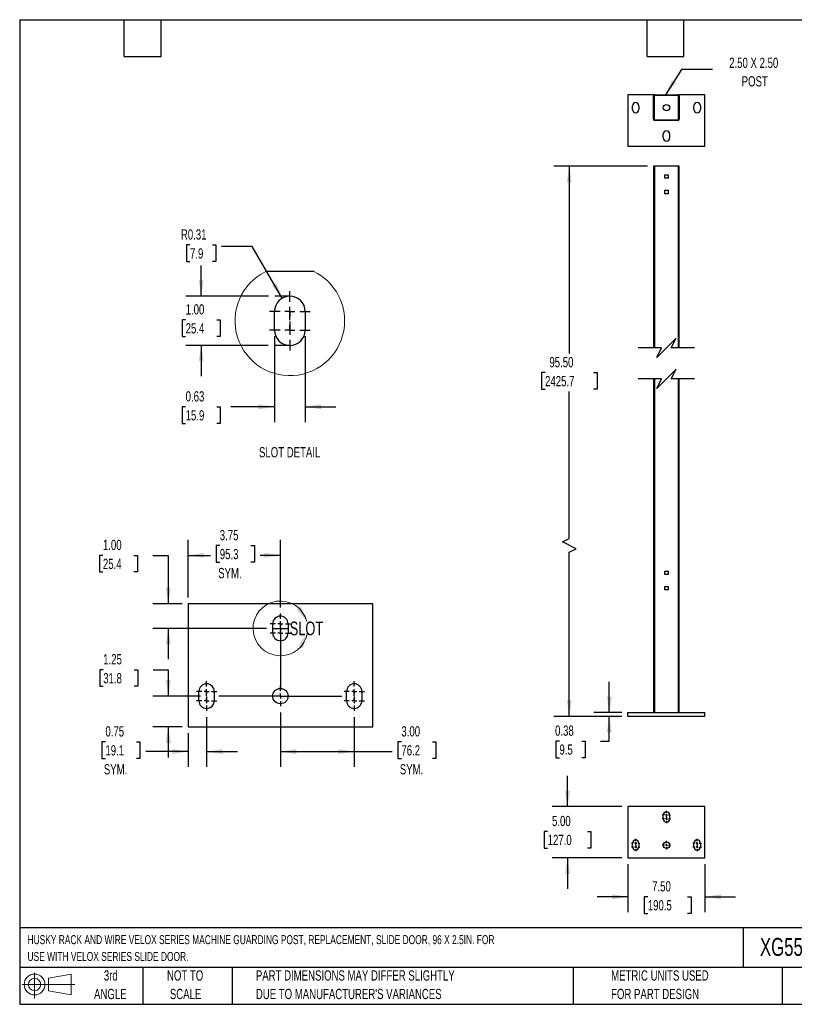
# Model space of a CAD drawing. Header units: inches. Extents: x 0.2 to 10.8, y 0.2 to 8.2.
# Tile 1 of 2: x 0.2 to 6.5, y 0.2 to 8.2. Entities that reach past the tile are written whole.
import ezdxf

# ---------------------------------------------------------------- set-up
doc = ezdxf.new("R2010")
doc.units = ezdxf.units.IN
doc.header["$MEASUREMENT"] = 0
doc.linetypes.add('CENTERX2', pattern=[0.8, 0.5, -0.1, 0.1, -0.1])
doc.layers.add('CENTER', color=40, linetype='CENTERX2')
doc.layers.add('DIMENSIONS', color=140, linetype='Continuous', lineweight=25)
doc.layers.add('TEXT', color=140, linetype='Continuous', lineweight=25)
doc.styles.add('SLDTEXTSTYLE0', font='TXT', dxfattribs={"width": 0.7})
doc.dimstyles.new('SLDDIMSTYLE0', dxfattribs={"dimtxt": 0.084961, "dimasz": 0.13, "dimexe": 0, "dimexo": 0.0625, "dimgap": 0.02124, "dimtad": 0, "dimtih": 1, "dimtoh": 1, "dimlfac": 12, "dimrnd": 1e-09, "dimzin": 4, "dimdsep": 46, "dimtxsty": 'SLDTEXTSTYLE0', "dimsah": 1, "dimcen": 0.09, "dimadec": 0, "dimazin": 1, "dimtfac": 1, "dimtofl": 0, "dimtmove": 0, "dimatfit": 3, "dimfxl": 0, "dimfrac": 2, "dimtolj": 1, "dimtzin": 12, "dimarcsym": 0})
doc.dimstyles.new('SLDDIMSTYLE1', dxfattribs={"dimtxt": 0.084961, "dimasz": 0.13, "dimexe": 0, "dimexo": 0.0625, "dimgap": 0.02124, "dimtad": 0, "dimtih": 1, "dimtoh": 1, "dimlfac": 12, "dimrnd": 1e-09, "dimdsep": 46, "dimtxsty": 'SLDTEXTSTYLE0', "dimsah": 1, "dimcen": 0.09, "dimadec": 0, "dimazin": 2, "dimtfac": 1, "dimtmove": 0, "dimatfit": 0, "dimfxl": 0, "dimfrac": 2, "dimtolj": 1, "dimtzin": 12, "dimarcsym": 0})
doc.dimstyles.new('SLDDIMSTYLE10', dxfattribs={"dimtxt": 0.084961, "dimasz": 0.13, "dimexe": 0, "dimexo": 0.0625, "dimgap": 0.02124, "dimtad": 0, "dimtih": 1, "dimtoh": 1, "dimlfac": 2.5, "dimrnd": 1e-09, "dimdsep": 46, "dimtxsty": 'SLDTEXTSTYLE0', "dimsah": 1, "dimcen": 0.09, "dimadec": 0, "dimazin": 2, "dimtfac": 1, "dimtmove": 0, "dimatfit": 0, "dimfxl": 0, "dimfrac": 2, "dimtolj": 1, "dimtzin": 12, "dimarcsym": 0})
doc.dimstyles.new('SLDDIMSTYLE2', dxfattribs={"dimtxt": 0.084961, "dimasz": 0.13, "dimexe": 0, "dimexo": 0.0625, "dimgap": 0.02124, "dimtad": 0, "dimtih": 1, "dimtoh": 1, "dimlfac": 12, "dimrnd": 1e-09, "dimzin": 4, "dimdsep": 46, "dimtxsty": 'SLDTEXTSTYLE0', "dimsah": 1, "dimcen": 0.09, "dimadec": 0, "dimazin": 1, "dimtfac": 1, "dimtmove": 0, "dimatfit": 0, "dimfxl": 0, "dimfrac": 2, "dimtolj": 1, "dimtzin": 12, "dimarcsym": 0})
doc.dimstyles.new('SLDDIMSTYLE3', dxfattribs={"dimtxt": 0.084961, "dimasz": 0.13, "dimexe": 0, "dimexo": 0.0625, "dimgap": 0.02124, "dimtad": 0, "dimtih": 1, "dimtoh": 1, "dimlfac": 5, "dimrnd": 1e-09, "dimzin": 4, "dimdsep": 46, "dimtxsty": 'SLDTEXTSTYLE0', "dimsah": 1, "dimcen": 0.09, "dimadec": 0, "dimazin": 1, "dimtfac": 1, "dimtmove": 0, "dimatfit": 0, "dimfxl": 0, "dimfrac": 2, "dimtolj": 1, "dimtzin": 12, "dimarcsym": 0})
doc.dimstyles.new('SLDDIMSTYLE4', dxfattribs={"dimtxt": 0.084961, "dimasz": 0.13, "dimexe": 0, "dimexo": 0.0625, "dimgap": 0.02124, "dimtad": 0, "dimtih": 1, "dimtoh": 1, "dimlfac": 5, "dimrnd": 1e-09, "dimzin": 12, "dimdsep": 46, "dimtxsty": 'SLDTEXTSTYLE0', "dimsah": 1, "dimcen": 0.09, "dimadec": 0, "dimazin": 3, "dimtfac": 1, "dimtmove": 0, "dimatfit": 0, "dimfxl": 0, "dimfrac": 2, "dimtolj": 1, "dimtzin": 12, "dimarcsym": 0})
doc.dimstyles.new('SLDDIMSTYLE5', dxfattribs={"dimtxt": 0.084961, "dimasz": 0.13, "dimexe": 0, "dimexo": 0.0625, "dimgap": 0.02124, "dimtad": 0, "dimtih": 1, "dimtoh": 1, "dimlfac": 5, "dimrnd": 1e-09, "dimzin": 12, "dimdsep": 46, "dimtxsty": 'SLDTEXTSTYLE0', "dimsah": 1, "dimcen": 0.09, "dimadec": 0, "dimazin": 3, "dimtfac": 1, "dimtofl": 0, "dimtmove": 0, "dimatfit": 3, "dimfxl": 0, "dimfrac": 2, "dimtolj": 1, "dimtzin": 12, "dimarcsym": 0})
doc.dimstyles.new('SLDDIMSTYLE6', dxfattribs={"dimtxt": 0.084961, "dimasz": 0.13, "dimexe": 0, "dimexo": 0.0625, "dimgap": 0.02124, "dimtad": 0, "dimtih": 1, "dimtoh": 1, "dimlfac": 5, "dimrnd": 1e-09, "dimdsep": 46, "dimtxsty": 'SLDTEXTSTYLE0', "dimsah": 1, "dimcen": 0.09, "dimadec": 0, "dimazin": 2, "dimtfac": 1, "dimtmove": 0, "dimatfit": 0, "dimfxl": 0, "dimfrac": 2, "dimtolj": 1, "dimtzin": 12, "dimarcsym": 0})
doc.dimstyles.new('SLDDIMSTYLE7', dxfattribs={"dimtxt": 0.084961, "dimasz": 0.13, "dimexe": 0, "dimexo": 0.0625, "dimgap": 0.02124, "dimtad": 0, "dimtih": 1, "dimtoh": 1, "dimlfac": 5, "dimrnd": 1e-09, "dimzin": 4, "dimdsep": 46, "dimtxsty": 'SLDTEXTSTYLE0', "dimsah": 1, "dimcen": 0.09, "dimadec": 0, "dimazin": 1, "dimtfac": 1, "dimtofl": 0, "dimtmove": 0, "dimatfit": 3, "dimfxl": 0, "dimfrac": 2, "dimtolj": 1, "dimtzin": 12, "dimarcsym": 0})
doc.dimstyles.new('SLDDIMSTYLE8', dxfattribs={"dimtxt": 0.084961, "dimasz": 0.13, "dimexe": 0, "dimexo": 0.0625, "dimgap": 0.02124, "dimtad": 0, "dimtih": 1, "dimtoh": 1, "dimlfac": 2.5, "dimrnd": 1e-09, "dimzin": 4, "dimdsep": 46, "dimtxsty": 'SLDTEXTSTYLE0', "dimsah": 1, "dimcen": 0.09, "dimadec": 0, "dimazin": 1, "dimtfac": 1, "dimtmove": 0, "dimatfit": 0, "dimfxl": 0, "dimfrac": 2, "dimtolj": 1, "dimtzin": 12, "dimarcsym": 0})
doc.dimstyles.new('SLDDIMSTYLE9', dxfattribs={"dimtxt": 0.084961, "dimasz": 0.13, "dimexe": 0, "dimexo": 0.0625, "dimgap": 0.02124, "dimtad": 0, "dimtih": 1, "dimtoh": 1, "dimlfac": 2.5, "dimrnd": 1e-09, "dimdsep": 46, "dimtxsty": 'SLDTEXTSTYLE0', "dimsah": 1, "dimcen": 0, "dimadec": 0, "dimazin": 2, "dimtfac": 1, "dimtofl": 0, "dimtmove": 0, "dimatfit": 3, "dimfxl": 0, "dimfrac": 2, "dimtolj": 1, "dimtzin": 12, "dimarcsym": 0})

# ---------------------------------------------------------------- blocks, each defined once
blk = doc.blocks.new('Block11')
at = {"color": 7, "linetype": 'Continuous', "lineweight": 18}
for p, q in [((0.1019, 0.2091), (0.1019, 0)), ((0.2157, 0.1641), (0.4006, 0.1981)), ((0.2157, 0.0628), (0.2157, 0.1641)), ((0.4006, 0.1981), (0.4006, 0.0288)), ((0, 0.1135), (0.4281, 0.1135)), ((0.2157, 0.0628), (0.4006, 0.0288))]:
    blk.add_line(p, q, dxfattribs=at)
for radius in [0.0846, 0.0506]:
    blk.add_circle((0.1019, 0.1135), radius, dxfattribs=at)
blk = doc.blocks.new('Block12')
at = {"color": 7, "linetype": 'Continuous'}
blk.add_blockref('Block11', (0, 0), dxfattribs=at)
blk = doc.blocks.new('_D')
at = {"layer": 'DIMENSIONS'}
for p, q in [((5.3537, 7.0588), (4.5931, 7.0588)), ((4.7181, 7.0588), (4.7181, 5.5367)), ((4.5212, 5.3826), (4.4926, 5.3826)), ((4.4926, 5.3826), (4.4926, 5.2476)), ((4.915, 5.3826), (4.9435, 5.3826)), ((4.9435, 5.3826), (4.9435, 5.2476)), ((4.4926, 5.2476), (4.5212, 5.2476)), ((4.7181, 4.0343), (4.7181, 5.2286)), ((4.9435, 5.2476), (4.915, 5.2476)), ((4.6625, 4.0065), (4.7181, 4.0343)), ((4.7736, 3.951), (4.6625, 4.0065)), ((4.7181, 3.9232), (4.7736, 3.951)), ((4.7181, 2.589), (4.7181, 3.9232)), ((5.1453, 2.589), (4.5931, 2.589))]:
    blk.add_line(p, q, dxfattribs=at)
for points in [[(4.7181, 7.0588), (4.6981, 6.9288), (4.7381, 6.9288)], [(4.7181, 2.589), (4.7381, 2.719), (4.6981, 2.719)]]:
    blk.add_solid(points, dxfattribs=at)
at = {"layer": 'DIMENSIONS', "char_height": 0.08333, "attachment_point": 1, "style": 'SLDTEXTSTYLE0'}
for s, insert in [('95.50', (4.5565, 5.5091)), ('2425.7', (4.5212, 5.355))]:
    blk.add_mtext(s, dxfattribs=dict(at, insert=insert))
blk = doc.blocks.new('_D_1')
at = {"layer": 'DIMENSIONS'}
for p, q in [((5.0436, 2.6202), (5.0436, 2.8702)), ((5.1453, 2.6202), (4.9186, 2.6202)), ((5.1453, 2.589), (4.9186, 2.589)), ((5.0436, 2.3888), (5.0436, 2.589)), ((4.6379, 2.3888), (4.6094, 2.3888)), ((4.6094, 2.3888), (4.6094, 2.2538)), ((4.8197, 2.3888), (4.8482, 2.3888)), ((4.8482, 2.3888), (4.8482, 2.2538)), ((4.9729, 2.3888), (5.0436, 2.3888)), ((4.6094, 2.2538), (4.6379, 2.2538)), ((4.8482, 2.2538), (4.8197, 2.2538))]:
    blk.add_line(p, q, dxfattribs=at)
for points in [[(5.0436, 2.6202), (5.0636, 2.7502), (5.0236, 2.7502)], [(5.0436, 2.589), (5.0236, 2.459), (5.0636, 2.459)]]:
    blk.add_solid(points, dxfattribs=at)
at = {"layer": 'DIMENSIONS', "char_height": 0.08333, "attachment_point": 1, "style": 'SLDTEXTSTYLE0'}
for s, insert in [('0.38', (4.6026, 2.5153)), ('9.5', (4.6379, 2.3612))]:
    blk.add_mtext(s, dxfattribs=dict(at, insert=insert))
blk = doc.blocks.new('_D_2')
at = {"layer": 'DIMENSIONS'}
for p, q in [((4.7039, 1.856), (4.7039, 2.106)), ((5.1453, 1.856), (4.5789, 1.856)), ((4.5423, 1.6547), (4.5138, 1.6547)), ((4.5138, 1.6547), (4.5138, 1.5197)), ((4.8655, 1.6547), (4.894, 1.6547)), ((4.894, 1.6547), (4.894, 1.5197)), ((4.5138, 1.5197), (4.5423, 1.5197)), ((4.894, 1.5197), (4.8655, 1.5197)), ((5.1453, 1.4393), (4.5789, 1.4393)), ((4.7039, 1.4393), (4.7039, 1.1893))]:
    blk.add_line(p, q, dxfattribs=at)
for points in [[(4.7039, 1.856), (4.7239, 1.986), (4.6839, 1.986)], [(4.7039, 1.4393), (4.6839, 1.3093), (4.7239, 1.3093)]]:
    blk.add_solid(points, dxfattribs=at)
at = {"layer": 'DIMENSIONS', "char_height": 0.08333, "attachment_point": 1, "style": 'SLDTEXTSTYLE0'}
for s, insert in [('5.00', (4.5777, 1.7812)), ('127.0', (4.5423, 1.6271))]:
    blk.add_mtext(s, dxfattribs=dict(at, insert=insert))
blk = doc.blocks.new('_D_3')
at = {"layer": 'DIMENSIONS'}
for p, q in [((5.1953, 1.3893), (5.1953, 0.9989)), ((5.8203, 1.3893), (5.8203, 0.9989)), ((5.1953, 1.1239), (4.9453, 1.1239)), ((5.3563, 1.1239), (5.3277, 1.1239)), ((5.3277, 1.1239), (5.3277, 0.9889)), ((5.6794, 1.1239), (5.7079, 1.1239)), ((5.7079, 1.1239), (5.7079, 0.9889)), ((5.8203, 1.1239), (6.0703, 1.1239)), ((5.3277, 0.9889), (5.3563, 0.9889)), ((5.7079, 0.9889), (5.6794, 0.9889))]:
    blk.add_line(p, q, dxfattribs=at)
for points in [[(5.1953, 1.1239), (5.0653, 1.1439), (5.0653, 1.1039)], [(5.8203, 1.1239), (5.9503, 1.1039), (5.9503, 1.1439)]]:
    blk.add_solid(points, dxfattribs=at)
at = {"layer": 'DIMENSIONS', "char_height": 0.08333, "attachment_point": 1, "style": 'SLDTEXTSTYLE0'}
for s, insert in [('7.50', (5.3916, 1.2504)), ('190.5', (5.3563, 1.0963))]:
    blk.add_mtext(s, dxfattribs=dict(at, insert=insert))
blk = doc.blocks.new('SW_CENTERMARKSYMBOL_0')
at = {"layer": 'CENTER', "color": 0}
for p, q in [((-0.0167, 0), (-0.0344, 0)), ((0, 0), (-0.0083, 0)), ((0, 0.0167), (0, 0.0344)), ((0, 0), (0, 0.0083)), ((0, 0), (0, -0.0083)), ((0, 0), (0.0083, 0)), ((0.0167, 0), (0.0344, 0)), ((0, -0.0167), (0, -0.0344))]:
    blk.add_line(p, q, dxfattribs=at)
blk = doc.blocks.new('SW_CENTERMARKSYMBOL_1')
at = {"layer": 'CENTER', "color": 0}
for p, q in [((-0.0167, 0), (-0.0344, 0)), ((0, 0), (-0.0083, 0)), ((0, 0.0167), (0, 0.0344)), ((0, 0), (0, 0.0083)), ((0, 0), (0, -0.0083)), ((0, 0), (0.0083, 0)), ((0.0167, 0), (0.0344, 0)), ((0, -0.0167), (0, -0.0344))]:
    blk.add_line(p, q, dxfattribs=at)
blk = doc.blocks.new('SW_CENTERMARKSYMBOL_2')
at = {"layer": 'CENTER', "color": 0}
for p, q in [((-0.0167, 0), (-0.0344, 0)), ((0, 0), (-0.0083, 0)), ((0, 0.0167), (0, 0.0344)), ((0, 0), (0, 0.0083)), ((0, 0), (0, -0.0083)), ((0, 0), (0.0083, 0)), ((0.0167, 0), (0.0344, 0)), ((0, -0.0167), (0, -0.0344))]:
    blk.add_line(p, q, dxfattribs=at)
blk = doc.blocks.new('SW_CENTERMARKSYMBOL_3')
at = {"layer": 'CENTER', "color": 0}
for p, q in [((-0.0167, 0), (-0.0344, 0)), ((0, 0), (-0.0083, 0)), ((0, 0.0167), (0, 0.0344)), ((0, 0), (0, 0.0083)), ((0, 0), (0, -0.0083)), ((0, 0), (0.0083, 0)), ((0.0167, 0), (0.0344, 0)), ((0, -0.0167), (0, -0.0344))]:
    blk.add_line(p, q, dxfattribs=at)
blk = doc.blocks.new('SW_CENTERMARKSYMBOL_4')
at = {"layer": 'CENTER', "color": 0}
for p, q in [((-0.0167, 0), (-0.0344, 0)), ((0, 0), (-0.0083, 0)), ((0, 0.0167), (0, 0.0344)), ((0, 0), (0, 0.0083)), ((0, 0), (0, -0.0083)), ((0, 0), (0.0083, 0)), ((0.0167, 0), (0.0344, 0)), ((0, -0.0167), (0, -0.0344))]:
    blk.add_line(p, q, dxfattribs=at)
blk = doc.blocks.new('SW_CENTERMARKSYMBOL_5')
at = {"layer": 'CENTER', "color": 0}
for p, q in [((-0.0167, 0), (-0.0344, 0)), ((0, 0), (-0.0083, 0)), ((0, 0.0167), (0, 0.0344)), ((0, 0), (0, 0.0083)), ((0, 0), (0, -0.0083)), ((0, 0), (0.0083, 0)), ((0.0167, 0), (0.0344, 0)), ((0, -0.0167), (0, -0.0344))]:
    blk.add_line(p, q, dxfattribs=at)
blk = doc.blocks.new('SW_CENTERMARKSYMBOL_6')
at = {"layer": 'CENTER', "color": 0}
for p, q in [((-0.0167, 0), (-0.0344, 0)), ((0, 0), (-0.0083, 0)), ((0, 0.0167), (0, 0.0344)), ((0, 0), (0, 0.0083)), ((0, 0), (0, -0.0083)), ((0, 0), (0.0083, 0)), ((0.0167, 0), (0.0344, 0)), ((0, -0.0167), (0, -0.0344))]:
    blk.add_line(p, q, dxfattribs=at)
blk = doc.blocks.new('_D_4')
at = {"layer": 'DIMENSIONS'}
for p, q in [((0.9267, 3.8979), (0.8981, 3.8979)), ((0.8981, 3.8979), (0.8981, 3.7629)), ((1.1791, 3.8979), (1.2077, 3.8979)), ((1.2077, 3.8979), (1.2077, 3.7629)), ((1.3323, 3.8979), (1.4581, 3.8979)), ((1.4581, 3.8979), (1.4581, 3.5042)), ((0.8981, 3.7629), (0.9267, 3.7629)), ((1.2077, 3.7629), (1.1791, 3.7629)), ((1.5697, 3.5042), (1.3331, 3.5042)), ((2.2572, 3.3042), (1.3331, 3.3042)), ((1.4581, 3.3042), (1.4581, 3.0542))]:
    blk.add_line(p, q, dxfattribs=at)
for points in [[(1.4581, 3.5042), (1.4781, 3.6342), (1.4381, 3.6342)], [(1.4581, 3.3042), (1.4381, 3.1742), (1.4781, 3.1742)]]:
    blk.add_solid(points, dxfattribs=at)
at = {"layer": 'DIMENSIONS', "char_height": 0.08333, "attachment_point": 1, "style": 'SLDTEXTSTYLE0'}
for s, insert in [('1.00', (0.9267, 4.0243)), ('25.4', (0.9267, 3.8703))]:
    blk.add_mtext(s, dxfattribs=dict(at, insert=insert))
blk = doc.blocks.new('_D_5')
at = {"layer": 'DIMENSIONS'}
for p, q in [((0.9291, 2.9687), (0.9006, 2.9687)), ((0.9006, 2.9687), (0.9006, 2.8336)), ((1.1816, 2.9687), (1.2101, 2.9687)), ((1.2101, 2.9687), (1.2101, 2.8336)), ((1.3348, 2.9687), (1.4581, 2.9687)), ((1.4581, 2.9687), (1.4581, 2.7542)), ((0.9006, 2.8336), (0.9291, 2.8336)), ((1.2101, 2.8336), (1.1816, 2.8336)), ((1.7198, 2.7542), (1.3331, 2.7542)), ((1.5697, 2.5042), (1.3331, 2.5042)), ((1.4581, 2.5042), (1.4581, 2.2542))]:
    blk.add_line(p, q, dxfattribs=at)
for points in [[(1.4581, 2.7542), (1.4781, 2.8842), (1.4381, 2.8842)], [(1.4581, 2.5042), (1.4381, 2.3742), (1.4781, 2.3742)]]:
    blk.add_solid(points, dxfattribs=at)
at = {"layer": 'DIMENSIONS', "char_height": 0.08333, "attachment_point": 1, "style": 'SLDTEXTSTYLE0'}
for s, insert in [('1.25', (0.9291, 3.0951)), ('31.8', (0.9291, 2.941))]:
    blk.add_mtext(s, dxfattribs=dict(at, insert=insert))
blk = doc.blocks.new('_D_6')
at = {"layer": 'DIMENSIONS'}
for p, q in [((1.6197, 3.5542), (1.6197, 4.0229)), ((2.3697, 3.4742), (2.3697, 4.0229)), ((1.8768, 3.9774), (1.8483, 3.9774)), ((1.8483, 3.9774), (1.8483, 3.8423)), ((2.1293, 3.9774), (2.1578, 3.9774)), ((2.1578, 3.9774), (2.1578, 3.8423)), ((1.6197, 3.8979), (1.8007, 3.8979)), ((1.8483, 3.8423), (1.8768, 3.8423)), ((2.1578, 3.8423), (2.1293, 3.8423)), ((2.3697, 3.8979), (2.2054, 3.8979))]:
    blk.add_line(p, q, dxfattribs=at)
for points in [[(1.6197, 3.8979), (1.7497, 3.8779), (1.7497, 3.9179)], [(2.3697, 3.8979), (2.2397, 3.9179), (2.2397, 3.8779)]]:
    blk.add_solid(points, dxfattribs=at)
at = {"layer": 'DIMENSIONS', "char_height": 0.08333, "attachment_point": 1, "style": 'SLDTEXTSTYLE0'}
for s, insert in [('3.75', (1.8768, 4.1038)), ('95.3', (1.8768, 3.9498)), ('SYM.', (1.8638, 3.7957))]:
    blk.add_mtext(s, dxfattribs=dict(at, insert=insert))
blk = doc.blocks.new('_D_7')
at = {"layer": 'DIMENSIONS'}
for p, q in [((1.7697, 2.5842), (1.7697, 2.1784)), ((1.6197, 2.4542), (1.6197, 2.1784)), ((0.9471, 2.3828), (0.9186, 2.3828)), ((0.9186, 2.3828), (0.9186, 2.2478)), ((1.1996, 2.3828), (1.2281, 2.3828)), ((1.2281, 2.3828), (1.2281, 2.2478)), ((0.9186, 2.2478), (0.9471, 2.2478)), ((1.2281, 2.2478), (1.1996, 2.2478)), ((1.6197, 2.3034), (1.2757, 2.3034)), ((1.7697, 2.3034), (2.0197, 2.3034))]:
    blk.add_line(p, q, dxfattribs=at)
for points in [[(1.6197, 2.3034), (1.4897, 2.3234), (1.4897, 2.2834)], [(1.7697, 2.3034), (1.8997, 2.2834), (1.8997, 2.3234)]]:
    blk.add_solid(points, dxfattribs=at)
at = {"layer": 'DIMENSIONS', "char_height": 0.08333, "attachment_point": 1, "style": 'SLDTEXTSTYLE0'}
for s, insert in [('0.75', (0.9471, 2.5093)), ('19.1', (0.9471, 2.3552)), ('SYM.', (0.9342, 2.2012))]:
    blk.add_mtext(s, dxfattribs=dict(at, insert=insert))
blk = doc.blocks.new('_D_8')
at = {"layer": 'DIMENSIONS'}
for p, q in [((2.3697, 2.6217), (2.3697, 2.1784)), ((2.9697, 2.5842), (2.9697, 2.1784)), ((3.3533, 2.3828), (3.3248, 2.3828)), ((3.3248, 2.3828), (3.3248, 2.2478)), ((3.6058, 2.3828), (3.6343, 2.3828)), ((3.6343, 2.3828), (3.6343, 2.2478)), ((2.3697, 2.3034), (2.9697, 2.3034)), ((2.9697, 2.3034), (3.2773, 2.3034)), ((3.3248, 2.2478), (3.3533, 2.2478)), ((3.6343, 2.2478), (3.6058, 2.2478))]:
    blk.add_line(p, q, dxfattribs=at)
for points in [[(2.3697, 2.3034), (2.4997, 2.2834), (2.4997, 2.3234)], [(2.9697, 2.3034), (2.8397, 2.3234), (2.8397, 2.2834)]]:
    blk.add_solid(points, dxfattribs=at)
at = {"layer": 'DIMENSIONS', "char_height": 0.08333, "attachment_point": 1, "style": 'SLDTEXTSTYLE0'}
for s, insert in [('3.00', (3.3533, 2.5093)), ('76.2', (3.3533, 2.3552)), ('SYM.', (3.3404, 2.2012))]:
    blk.add_mtext(s, dxfattribs=dict(at, insert=insert))
blk = doc.blocks.new('SW_CENTERMARKSYMBOL_7')
at = {"layer": 'CENTER', "color": 0}
for p, q in [((0, 0.04), (0, 0.0825)), ((-0.04, 0), (-0.0825, 0)), ((0, 0), (-0.02, 0)), ((0, 0), (0, 0.02)), ((0, 0), (0, -0.02)), ((0, 0), (0.02, 0)), ((0.04, 0), (0.0825, 0)), ((0, -0.04), (0, -0.0825))]:
    blk.add_line(p, q, dxfattribs=at)
blk = doc.blocks.new('SW_CENTERMARKSYMBOL_8')
at = {"layer": 'CENTER', "color": 0}
for p, q in [((0, 0.04), (0, 0.0825)), ((-0.04, 0), (-0.0825, 0)), ((0, 0), (-0.02, 0)), ((0, 0), (0, 0.02)), ((0, 0), (0, -0.02)), ((0, 0), (0.02, 0)), ((0.04, 0), (0.0825, 0)), ((0, -0.04), (0, -0.0825))]:
    blk.add_line(p, q, dxfattribs=at)
blk = doc.blocks.new('SW_CENTERMARKSYMBOL_9')
at = {"layer": 'CENTER', "color": 0}
for p, q in [((0, 0.04), (0, 0.0825)), ((-0.04, 0), (-0.0825, 0)), ((0, 0), (-0.02, 0)), ((0, 0), (0, 0.02)), ((0, 0), (0, -0.02)), ((0, 0), (0.02, 0)), ((0.04, 0), (0.0825, 0)), ((0, -0.04), (0, -0.0825))]:
    blk.add_line(p, q, dxfattribs=at)
blk = doc.blocks.new('SW_CENTERMARKSYMBOL_10')
at = {"layer": 'CENTER', "color": 0}
for p, q in [((0, 0.04), (0, 0.0825)), ((-0.04, 0), (-0.0825, 0)), ((0, 0), (-0.02, 0)), ((0, 0), (0, 0.02)), ((0, 0), (0, -0.02)), ((0, 0), (0.02, 0)), ((0.04, 0), (0.0825, 0)), ((0, -0.04), (0, -0.0825))]:
    blk.add_line(p, q, dxfattribs=at)
blk = doc.blocks.new('SW_CENTERMARKSYMBOL_11')
at = {"layer": 'CENTER', "color": 0}
for p, q in [((0, 0.04), (0, 0.0825)), ((-0.04, 0), (-0.0825, 0)), ((0, 0), (-0.02, 0)), ((0, 0), (0, 0.02)), ((0, 0), (0, -0.02)), ((0, 0), (0.02, 0)), ((0.04, 0), (0.0825, 0)), ((0, -0.04), (0, -0.0825))]:
    blk.add_line(p, q, dxfattribs=at)
blk = doc.blocks.new('SW_CENTERMARKSYMBOL_12')
at = {"layer": 'CENTER', "color": 0}
for p, q in [((0, 0.04), (0, 0.0825)), ((-0.04, 0), (-0.0825, 0)), ((0, 0), (-0.02, 0)), ((0, 0), (0, 0.02)), ((0, 0), (0, -0.02)), ((0, 0), (0.02, 0)), ((0.04, 0), (0.0825, 0)), ((0, -0.04), (0, -0.0825))]:
    blk.add_line(p, q, dxfattribs=at)
blk = doc.blocks.new('SW_CENTERMARKSYMBOL_13')
at = {"layer": 'CENTER', "color": 0}
for p, q in [((0, 0.04), (0, 0.0825)), ((-0.04, 0), (-0.0825, 0)), ((0, 0), (-0.02, 0)), ((0, 0), (0, 0.02)), ((0, 0), (0, -0.02)), ((0, 0), (0.02, 0)), ((0.04, 0), (0.0825, 0)), ((0, -0.04), (0, -0.0825))]:
    blk.add_line(p, q, dxfattribs=at)
blk = doc.blocks.new('_D_9')
at = {"layer": 'DIMENSIONS'}
for p, q in [((1.7255, 6.0033), (1.7255, 6.2533)), ((2.2735, 6.0033), (1.6005, 6.0033)), ((1.5993, 5.8116), (1.5708, 5.8116)), ((1.5708, 5.8116), (1.5708, 5.6765)), ((1.8518, 5.8116), (1.8803, 5.8116)), ((1.8803, 5.8116), (1.8803, 5.6765)), ((1.5708, 5.6765), (1.5993, 5.6765)), ((2.2714, 5.6033), (1.6005, 5.6033)), ((1.7255, 5.6033), (1.7255, 5.3533)), ((1.8803, 5.6765), (1.8518, 5.6765))]:
    blk.add_line(p, q, dxfattribs=at)
for points in [[(1.7255, 6.0033), (1.7455, 6.1333), (1.7055, 6.1333)], [(1.7255, 5.6033), (1.7055, 5.4733), (1.7455, 5.4733)]]:
    blk.add_solid(points, dxfattribs=at)
at = {"layer": 'DIMENSIONS', "char_height": 0.08333, "attachment_point": 1, "style": 'SLDTEXTSTYLE0'}
for s, insert in [('1.00', (1.5993, 5.938)), ('25.4', (1.5993, 5.784))]:
    blk.add_mtext(s, dxfattribs=dict(at, insert=insert))
blk = doc.blocks.new('_D_10')
at = {"layer": 'DIMENSIONS'}
for p, q in [((1.6346, 6.4203), (1.6061, 6.4203)), ((1.6061, 6.4203), (1.6061, 6.2852)), ((1.8164, 6.4203), (1.8449, 6.4203)), ((1.8449, 6.4203), (1.8449, 6.2852)), ((2.1404, 6.4083), (1.8904, 6.4083)), ((2.3839, 5.9865), (2.1404, 6.4083)), ((1.6061, 6.2852), (1.6346, 6.2852)), ((1.8449, 6.2852), (1.8164, 6.2852))]:
    blk.add_line(p, q, dxfattribs=at)
blk.add_solid([(2.3839, 5.9865), (2.3363, 6.1091), (2.3016, 6.0891)], dxfattribs=at)
at = {"layer": 'DIMENSIONS', "char_height": 0.08333, "attachment_point": 1, "style": 'SLDTEXTSTYLE0'}
for s, insert in [('R0.31', (1.5606, 6.5467)), ('7.9', (1.6346, 6.3927))]:
    blk.add_mtext(s, dxfattribs=dict(at, insert=insert))
blk = doc.blocks.new('_D_11')
at = {"layer": 'DIMENSIONS'}
for p, q in [((2.3214, 5.6783), (2.3214, 4.9796)), ((2.5714, 5.6783), (2.5714, 4.9796)), ((1.5993, 5.1046), (1.5708, 5.1046)), ((1.5708, 5.1046), (1.5708, 4.9696)), ((1.8518, 5.1046), (1.8803, 5.1046)), ((1.8803, 5.1046), (1.8803, 4.9696)), ((2.3214, 5.1046), (1.9669, 5.1046)), ((2.5714, 5.1046), (2.8214, 5.1046)), ((1.5708, 4.9696), (1.5993, 4.9696)), ((1.8803, 4.9696), (1.8518, 4.9696))]:
    blk.add_line(p, q, dxfattribs=at)
for points in [[(2.3214, 5.1046), (2.1914, 5.1246), (2.1914, 5.0846)], [(2.5714, 5.1046), (2.7014, 5.0846), (2.7014, 5.1246)]]:
    blk.add_solid(points, dxfattribs=at)
at = {"layer": 'DIMENSIONS', "char_height": 0.08333, "attachment_point": 1, "style": 'SLDTEXTSTYLE0'}
for s, insert in [('0.63', (1.5993, 5.2311)), ('15.9', (1.5993, 5.077))]:
    blk.add_mtext(s, dxfattribs=dict(at, insert=insert))
blk = doc.blocks.new('SW_CENTERMARKSYMBOL_14')
at = {"layer": 'CENTER', "color": 0}
for p, q in [((0, 0.08), (0, 0.165)), ((-0.08, 0), (-0.165, 0)), ((0, 0), (-0.04, 0)), ((0, 0), (0, 0.04)), ((0, 0), (0, -0.04)), ((0, 0), (0.04, 0)), ((0.08, 0), (0.165, 0)), ((0, -0.08), (0, -0.165))]:
    blk.add_line(p, q, dxfattribs=at)
blk = doc.blocks.new('SW_CENTERMARKSYMBOL_15')
at = {"layer": 'CENTER', "color": 0}
for p, q in [((0, 0.08), (0, 0.165)), ((-0.08, 0), (-0.165, 0)), ((0, 0), (-0.04, 0)), ((0, 0), (0, 0.04)), ((0, 0), (0, -0.04)), ((0, 0), (0.04, 0)), ((0.08, 0), (0.165, 0)), ((0, -0.08), (0, -0.165))]:
    blk.add_line(p, q, dxfattribs=at)

msp = doc.modelspace()

# ---------------------------------------------------------------- linework, layer by layer
for p, q in [((5.19534, 7.63923), (5.19534, 7.22257)), ((5.41367, 7.63923), (5.19534, 7.63923)), ((5.40367, 7.4409), (5.40367, 7.62923)), ((5.40851, 7.62923), (5.40851, 7.4409)), ((5.41367, 7.63923), (5.60201, 7.63923)), ((5.60201, 7.6344), (5.41367, 7.6344)), ((5.82034, 7.63923), (5.60201, 7.63923)), ((5.60717, 7.4409), (5.60717, 7.62923)), ((5.61201, 7.62923), (5.61201, 7.4409)), ((5.82034, 7.22257), (5.82034, 7.63923)), ((5.2318, 7.51944), (5.2318, 7.55069)), ((5.28388, 7.55069), (5.28388, 7.51944)), ((5.7318, 7.51944), (5.7318, 7.55069)), ((5.78388, 7.55069), (5.78388, 7.51944)), ((5.41367, 7.43573), (5.60201, 7.43573)), ((5.60201, 7.4309), (5.41367, 7.4309)), ((5.4818, 7.29027), (5.4818, 7.32152)), ((5.53388, 7.32152), (5.53388, 7.29027)), ((5.19534, 7.22257), (5.82034, 7.22257)), ((5.40367, 7.0588), (5.40367, 6.8713)), ((5.41367, 7.0588), (5.40367, 7.0588)), ((5.41367, 5.58288), (5.41367, 7.0588)), ((5.60201, 7.0588), (5.41367, 7.0588)), ((5.60201, 7.0588), (5.60201, 5.58288)), ((5.61201, 7.0588), (5.60201, 7.0588)), ((5.61201, 6.8713), (5.61201, 7.0588)), ((5.49352, 6.98979), (5.52216, 6.98979)), ((5.49352, 6.96115), (5.49352, 6.98979)), ((5.52216, 6.96115), (5.49352, 6.96115)), ((5.52216, 6.98979), (5.52216, 6.96115)), ((5.40367, 6.8713), (5.40381, 6.8713)), ((5.40367, 6.8713), (5.40367, 6.86047)), ((5.40367, 6.86047), (5.40367, 6.77797)), ((5.40367, 6.86047), (5.40381, 6.86047)), ((5.40381, 6.8713), (5.40381, 6.76714)), ((5.49352, 6.86479), (5.52216, 6.86479)), ((5.49352, 6.83615), (5.49352, 6.86479)), ((5.52216, 6.83615), (5.49352, 6.83615)), ((5.52216, 6.86479), (5.52216, 6.83615)), ((5.61187, 6.8713), (5.61201, 6.8713)), ((5.61187, 6.76714), (5.61187, 6.8713)), ((5.61201, 6.86047), (5.61187, 6.86047)), ((5.61201, 6.86047), (5.61201, 6.8713)), ((5.61201, 6.77797), (5.61201, 6.86047)), ((5.40367, 6.77797), (5.40367, 6.76714)), ((5.40367, 6.77797), (5.40381, 6.77797)), ((5.40367, 6.76714), (5.40367, 5.58288)), ((5.40381, 6.76714), (5.40367, 6.76714)), ((5.61201, 6.77797), (5.61187, 6.77797)), ((5.61201, 6.76714), (5.61187, 6.76714)), ((5.61201, 6.76714), (5.61201, 6.77797)), ((5.61201, 5.58288), (5.61201, 6.76714)), ((2.64265, 6.20326), (2.25022, 6.20326)), ((2.32144, 5.72826), (2.32144, 5.87826)), ((2.57144, 5.87826), (2.57144, 5.72826)), ((5.40367, 5.33288), (5.40367, 3.35983)), ((5.41367, 2.62025), (5.41367, 5.33288)), ((5.60201, 5.33288), (5.60201, 2.62025)), ((5.61201, 3.35983), (5.61201, 5.33288)), ((5.49352, 3.76999), (5.52216, 3.76999)), ((5.49352, 3.74134), (5.49352, 3.76999)), ((5.52216, 3.76999), (5.52216, 3.74134)), ((5.52216, 3.74134), (5.49352, 3.74134)), ((5.49352, 3.64499), (5.52216, 3.64499)), ((5.49352, 3.61634), (5.49352, 3.64499)), ((5.52216, 3.61634), (5.49352, 3.61634)), ((5.52216, 3.64499), (5.52216, 3.61634)), ((3.11969, 3.50418), (1.61969, 3.50418)), ((1.61969, 3.50418), (1.61969, 2.50418)), ((3.11969, 2.50418), (3.11969, 3.50418)), ((2.30719, 3.26668), (2.30719, 3.34168)), ((2.43219, 3.34168), (2.43219, 3.26668)), ((5.40367, 3.35983), (5.40381, 3.35983)), ((5.40367, 3.35983), (5.40367, 3.349)), ((5.40367, 3.349), (5.40367, 3.2665)), ((5.40367, 3.349), (5.40381, 3.349)), ((5.40381, 3.35983), (5.40381, 3.25566)), ((5.61187, 3.35983), (5.61201, 3.35983)), ((5.61187, 3.25566), (5.61187, 3.35983)), ((5.61201, 3.349), (5.61187, 3.349)), ((5.61201, 3.349), (5.61201, 3.35983)), ((5.61201, 3.2665), (5.61201, 3.349)), ((5.40367, 3.2665), (5.40367, 3.25566)), ((5.40367, 3.2665), (5.40381, 3.2665)), ((5.40367, 3.25566), (5.40367, 2.62025)), ((5.40381, 3.25566), (5.40367, 3.25566)), ((5.61201, 3.2665), (5.61187, 3.2665)), ((5.61201, 3.25566), (5.61187, 3.25566)), ((5.61201, 3.25566), (5.61201, 3.2665)), ((5.61201, 2.62025), (5.61201, 3.25566)), ((1.70719, 2.71668), (1.70719, 2.79168)), ((1.83219, 2.79168), (1.83219, 2.71668)), ((2.90719, 2.71668), (2.90719, 2.79168)), ((3.03219, 2.79168), (3.03219, 2.71668)), ((5.19534, 2.589), (5.19534, 2.62025)), ((5.19534, 2.62025), (5.82034, 2.62025)), ((5.82034, 2.589), (5.19534, 2.589)), ((5.82034, 2.589), (5.82034, 2.62025)), ((1.61969, 2.50418), (3.11969, 2.50418)), ((5.82034, 1.85598), (5.19534, 1.85598)), ((5.19534, 1.85598), (5.19534, 1.43932)), ((5.82034, 1.43932), (5.82034, 1.85598)), ((5.4818, 1.75703), (5.4818, 1.78828)), ((5.53388, 1.78828), (5.53388, 1.75703)), ((5.2318, 1.52786), (5.2318, 1.55911)), ((5.28388, 1.55911), (5.28388, 1.52786)), ((5.7318, 1.52786), (5.7318, 1.55911)), ((5.78388, 1.55911), (5.78388, 1.52786)), ((5.19534, 1.43932), (5.82034, 1.43932))]:
    msp.add_line(p, q)
for centre, radius in [((5.50784, 7.53507), 0.02604), ((2.36969, 2.75418), 0.0625), ((5.50784, 1.54348), 0.02604)]:
    msp.add_circle(centre, radius)
for centre, radius, start, end in [((5.41367, 7.62923), 0.01, 90, 180), ((5.41367, 7.62923), 0.00517, 90, 180), ((5.60201, 7.62923), 0.01, 0, 90), ((5.60201, 7.62923), 0.00517, 0, 90), ((5.25784, 7.55069), 0.02604, 0, 180), ((5.75784, 7.55069), 0.02604, 0, 180), ((5.25784, 7.51944), 0.02604, 180, 0), ((5.41367, 7.4409), 0.01, 180, 270), ((5.41367, 7.4409), 0.00517, 180, 270), ((5.60201, 7.4409), 0.01, 270, 0), ((5.60201, 7.4409), 0.00517, 270, 0), ((5.75784, 7.51944), 0.02604, 180, 0), ((5.50784, 7.32152), 0.02604, 0, 180), ((5.50784, 7.29027), 0.02604, 180, 0), ((2.44644, 5.87826), 0.125, 0.000013, 179.999987), ((2.44644, 5.72826), 0.125, 180, 0), ((2.36969, 3.34168), 0.0625, 0, 180), ((2.36969, 3.26668), 0.0625, 180, 0), ((1.76969, 2.79168), 0.0625, 0, 180), ((2.96969, 2.79168), 0.0625, 0, 180), ((1.76969, 2.71668), 0.0625, 180, 0), ((2.96969, 2.71668), 0.0625, 180, 0), ((5.50784, 1.78828), 0.02604, 0, 180), ((5.50784, 1.75703), 0.02604, 180, 0), ((5.25784, 1.55911), 0.02604, 0, 180), ((5.25784, 1.52786), 0.02604, 180, 0), ((5.75784, 1.55911), 0.02604, 0, 180), ((5.75784, 1.52786), 0.02604, 180, 0)]:
    msp.add_arc(centre, radius, start, end)
at = {"color": 7, "linetype": 'Continuous', "lineweight": 18}
for centre, radius, start, end in [((2.44644, 5.80326), 0.44554, 116.130103, 0.000001), ((2.44644, 5.80326), 0.44554, 0.000002, 63.869893), ((2.36969, 3.30418), 0.22277, 14.413142, 350.675319)]:
    msp.add_arc(centre, radius, start, end, dxfattribs=at)
for points in [[(2.58545, 3.35963), (2.53632, 3.48164), (2.50192, 3.46123)], [(2.58951, 3.26809), (2.51532, 3.15948), (2.5514, 3.1422)]]:
    msp.add_solid(points, dxfattribs=at)
at = {"layer": 'CENTER'}
for p, q in [((2.30719, 3.30418), (2.43219, 3.30418)), ((2.36969, 3.30418), (2.36969, 2.75418)), ((2.36969, 2.75418), (1.76983, 2.75418)), ((2.36969, 2.75418), (2.96979, 2.75418))]:
    msp.add_line(p, q, dxfattribs=at)
at = {"layer": 'DIMENSIONS'}
for p, q in [((2.44644, 6.00326), (2.32352, 6.00326)), ((2.44644, 5.60326), (2.32144, 5.60326))]:
    msp.add_line(p, q, dxfattribs=at)
at = {"layer": 'DIMENSIONS', "color": 140}
for p, q in [((5.58658, 5.66162), (5.50784, 5.58288)), ((5.54721, 5.58288), (5.58658, 5.66162)), ((5.46847, 5.58288), (5.27867, 5.58288)), ((5.50784, 5.58288), (5.4291, 5.50414)), ((5.4291, 5.50414), (5.46847, 5.58288)), ((5.73701, 5.58288), (5.54721, 5.58288)), ((5.58658, 5.41162), (5.50784, 5.33288)), ((5.54721, 5.33288), (5.58658, 5.41162)), ((5.46847, 5.33288), (5.27867, 5.33288)), ((5.50784, 5.33288), (5.4291, 5.25414)), ((5.4291, 5.25414), (5.46847, 5.33288)), ((5.73701, 5.33288), (5.54721, 5.33288))]:
    msp.add_line(p, q, dxfattribs=at)
at = {"layer": 'DIMENSIONS', "flags": 128}
msp.add_lwpolyline([(5.88139, 7.84518), (5.63139, 7.84518), (5.49942, 7.63923)], dxfattribs=at)
at = {"layer": 'DIMENSIONS'}
msp.add_solid([(5.49942, 7.63923), (5.5864, 7.7379), (5.55272, 7.75948)], dxfattribs=at)
at = {"layer": 'TEXT'}
for p, q in [((0.25, 8.25), (10.75, 8.25)), ((0.25, 8.25), (0.25, 0.25)), ((1.1, 7.95), (1.1, 8.25)), ((1.4, 7.95), (1.4, 8.25)), ((5.35, 7.95), (5.35, 8.25)), ((5.65, 7.95), (5.65, 8.25)), ((1.1, 7.95), (1.4, 7.95)), ((5.35, 7.95), (5.65, 7.95)), ((10.75, 0.87111), (0.25, 0.87111)), ((6.13224, 0.87111), (6.13224, 0.55)), ((10.75, 0.55), (0.25, 0.55)), ((1.25, 0.55), (1.25, 0.25)), ((1.97684, 0.55), (1.97684, 0.25)), ((4.74986, 0.55), (4.74986, 0.25)), ((6.44804, 0.55), (6.44804, 0.25)), ((0.25, 0.25), (10.75, 0.25))]:
    msp.add_line(p, q, dxfattribs=at)

# ---------------------------------------------------------------- block references
at = {"layer": 'CENTER'}
for name, p in [('SW_CENTERMARKSYMBOL_14', (2.44644, 5.87826)), ('SW_CENTERMARKSYMBOL_15', (2.44644, 5.72826)), ('SW_CENTERMARKSYMBOL_7', (2.36969, 3.34168)), ('SW_CENTERMARKSYMBOL_8', (2.36969, 3.26668)), ('SW_CENTERMARKSYMBOL_12', (1.76969, 2.79168)), ('SW_CENTERMARKSYMBOL_11', (2.36969, 2.75418)), ('SW_CENTERMARKSYMBOL_9', (2.96969, 2.79168)), ('SW_CENTERMARKSYMBOL_13', (1.76969, 2.71668)), ('SW_CENTERMARKSYMBOL_10', (2.96969, 2.71668)), ('SW_CENTERMARKSYMBOL_0', (5.50784, 1.78828)), ('SW_CENTERMARKSYMBOL_1', (5.50784, 1.75703)), ('SW_CENTERMARKSYMBOL_5', (5.25784, 1.55911)), ('SW_CENTERMARKSYMBOL_6', (5.25784, 1.52786)), ('SW_CENTERMARKSYMBOL_2', (5.50784, 1.54348)), ('SW_CENTERMARKSYMBOL_4', (5.75784, 1.55911)), ('SW_CENTERMARKSYMBOL_3', (5.75784, 1.52786))]:
    msp.add_blockref(name, p, dxfattribs=at)
at = {"layer": 'TEXT'}
msp.add_blockref('Block12', (0.26921, 0.2974), dxfattribs=at)

# ---------------------------------------------------------------- texts
at = {"color": 7, "linetype": 'Continuous', "lineweight": 18, "insert": (2.44562, 3.35963), "char_height": 0.111111, "attachment_point": 1, "style": 'SLDTEXTSTYLE0'}
msp.add_mtext('SLOT', dxfattribs=at)
at = {"layer": 'DIMENSIONS', "attachment_point": 2, "style": 'SLDTEXTSTYLE0'}
for s, insert, char_height in [('2.50 X 2.50', (6.2175, 7.94129), 0.0833333), ('POST', (6.22572, 7.7908), 0.083333), ('SLOT DETAIL', (2.44484, 4.77736), 0.0833333)]:
    msp.add_mtext(s, dxfattribs=dict(at, insert=insert, char_height=char_height))
at = {"layer": 'TEXT', "style": 'SLDTEXTSTYLE0'}
for s, insert, char_height, attachment_point in [('HUSKY RACK AND WIRE VELOX SERIES MACHINE GUARDING POST, REPLACEMENT, SLIDE DOOR, 96 X 2.5IN. FOR', (0.31361, 0.81182), 0.0729167, 1), ('XG5508T', (6.26802, 0.78918), 0.145833, 1), ('USE WITH VELOX SERIES SLIDE DOOR.', (0.31361, 0.67523), 0.0729167, 1), ('3rd', (0.99065, 0.52614), 0.083333, 2), ('NOT TO', (1.59511, 0.52614), 0.083333, 2), ('PART DIMENSIONS MAY DIFFER SLIGHTLY', (2.17005, 0.52614), 0.0833333, 1), ('METRIC UNITS USED', (5.0582, 0.52614), 0.0833333, 1), ('ANGLE', (0.98681, 0.37566), 0.083333, 2), ('SCALE', (1.5989, 0.37566), 0.083333, 2), ("DUE TO MANUFACTURER'S VARIANCES", (2.17005, 0.37566), 0.0833333, 1), ('FOR PART DESIGN', (5.0582, 0.37566), 0.0833333, 1)]:
    msp.add_mtext(s, dxfattribs=dict(at, insert=insert, char_height=char_height, attachment_point=attachment_point))

# ---------------------------------------------------------------- dimensions: what is measured, and where the dimension line sits
at = {"layer": 'DIMENSIONS'}
for base, p1, p2, angle, text, dimstyle, picture, middle in [((4.71807, 7.0588), (5.19534, 2.589), (5.40367, 7.0588), 90, '95.50', 'SLDDIMSTYLE0', '_D', (4.71807, 5.38264)), ((2.36969, 3.89788), (1.61969, 3.50418), (2.36969, 3.42418), 0, '<>\\PSYM.', 'SLDDIMSTYLE5', '_D_6', (2.00304, 3.89788)), ((1.61969, 2.30336), (1.76969, 2.63418), (1.61969, 2.50418), 0, '<>\\PSYM.', 'SLDDIMSTYLE6', '_D_7', (1.07337, 2.30336))]:
    dim = msp.add_linear_dim(base=base, p1=p1, p2=p2, angle=angle, text=text, dimstyle=dimstyle, dxfattribs=at)
    dim.commit()
    dim.dimension.update_dxf_attribs({"geometry": picture, "text_midpoint": middle, "dimtype": 160})
dim = msp.add_radius_dim(center=(2.44644, 5.87826), mpoint=(2.38394, 5.98651), dimstyle='SLDDIMSTYLE9', dxfattribs=at)
dim.commit()
dim.dimension.update_dxf_attribs({"geometry": '_D_10', "text_midpoint": (1.72552, 6.40831), "dimtype": 164})
for base, p1, p2, angle, dimstyle, picture, middle in [((1.72552, 5.60326), (2.32352, 6.00326), (2.32144, 5.60326), 90, 'SLDDIMSTYLE8', '_D_9', (1.72552, 5.81156)), ((2.3214360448, 5.1046449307), (2.5714360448, 5.7282574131), (2.3214360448, 5.7282574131), 0, 'SLDDIMSTYLE10', '_D_11', (1.7255209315, 5.1046449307)), ((1.45806, 3.50418), (2.30719, 3.30418), (1.61969, 3.50418), 90, 'SLDDIMSTYLE3', '_D_4', (1.45806, 3.89788)), ((1.45806, 2.75418), (1.61969, 2.50418), (1.76983, 2.75418), 90, 'SLDDIMSTYLE4', '_D_5', (1.45806, 2.96866)), ((5.0436375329, 2.5889957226), (5.195340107, 2.6202457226), (5.195340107, 2.5889957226), 90, 'SLDDIMSTYLE1', '_D_1', (5.0436375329, 2.3888396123)), ((4.70392, 1.43932), (5.19534, 1.85598), (5.19534, 1.43932), 90, 'SLDDIMSTYLE2', '_D_2', (4.70392, 1.65473)), ((5.82034, 1.12391), (5.19534, 1.43932), (5.82034, 1.43932), 0, 'SLDDIMSTYLE2', '_D_3', (5.51783, 1.12391))]:
    dim = msp.add_linear_dim(base=base, p1=p1, p2=p2, angle=angle, dimstyle=dimstyle, dxfattribs=at)
    dim.commit()
    dim.dimension.update_dxf_attribs({"geometry": picture, "text_midpoint": middle, "dimtype": 160})
dim = msp.add_linear_dim(base=(2.96969, 2.30336), p1=(2.36969, 2.67168), p2=(2.96969, 2.63418), text='<>\\PSYM.', dimstyle='SLDDIMSTYLE7', dxfattribs=at)
dim.commit()
dim.dimension.update_dxf_attribs({"geometry": '_D_8', "text_midpoint": (3.47958, 2.30336), "dimtype": 160})

doc.saveas('drawing.dxf')
